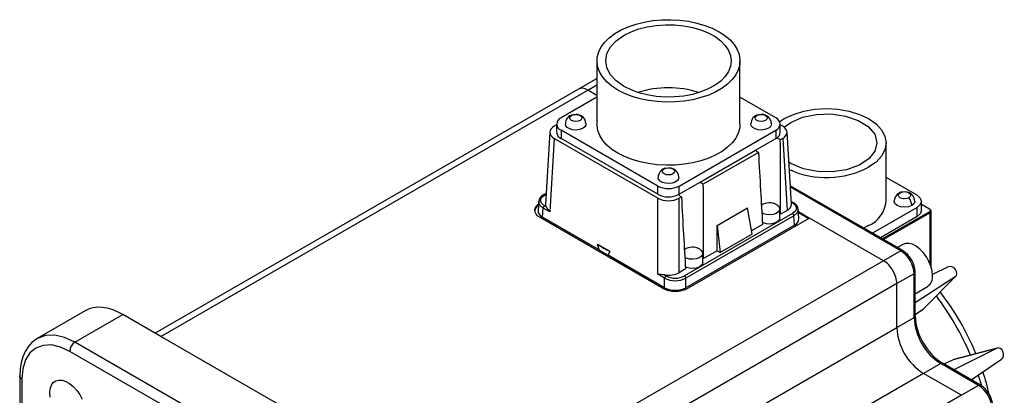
# Model space of a CAD drawing. Header units: millimetres. Extents: x 0 to 1676, y 0 to 1295.
# Tile 5 of 7: x 904 to 1166, y 881 to 981. Entities that reach past the tile are written whole.
import ezdxf

# ---------------------------------------------------------------- set-up
doc = ezdxf.new("R2010")
doc.units = ezdxf.units.MM
doc.header["$LTSCALE"] = 6

msp = doc.modelspace()

# ---------------------------------------------------------------- linework, layer by layer
for p, q in [((1057.991, 969.827), (1057.991, 952.99)), ((1096.071, 952.99), (1096.071, 969.827)), ((1057.652, 964.943), (1053.041, 962.299)), ((1057.991, 965.069), (1057.625, 964.927)), ((1057.991, 965.004), (1057.646, 964.937)), ((1053.037, 962.297), (940.368, 897.255)), ((1055.535, 962.048), (1057.991, 963.458)), ((1065.208, 963.002), (1065.033, 963.105)), ((941.832, 896.409), (1055.535, 962.048)), ((1057.991, 960.143), (1048.429, 954.623)), ((1057.991, 960.631), (1055.535, 962.048)), ((1105.634, 954.623), (1096.071, 960.143)), ((1106.615, 953.54), (1107.879, 954.429)), ((1047.251, 952.779), (1046.624, 952.417)), ((1047.257, 952.99), (1047.257, 950.786)), ((1106.805, 950.786), (1106.805, 952.99)), ((1107.438, 952.417), (1106.805, 952.783)), ((1045.455, 950.866), (1044.294, 931.677)), ((1046.624, 949.154), (1045.439, 929.571)), ((1074.204, 933.232), (1046.624, 949.154)), ((1074.203, 936.478), (1048.429, 951.357)), ((1048.429, 951.357), (1048.429, 949.153)), ((1074.203, 934.274), (1048.429, 949.153)), ((1079.86, 936.478), (1105.634, 951.357)), ((1100.233, 946.035), (1105.634, 949.153)), ((1105.634, 951.357), (1105.634, 949.153)), ((1107.438, 949.154), (1106.811, 948.792)), ((1107.438, 949.154), (1108.599, 929.965)), ((1109.768, 931.677), (1108.607, 950.866)), ((1134.979, 932.394), (1134.979, 947.949)), ((1085.26, 937.391), (1100.233, 946.035)), ((1100.991, 945.432), (1086.305, 936.954)), ((1109.425, 942.566), (1109.095, 942.807)), ((1109.779, 942.361), (1109.425, 942.566)), ((1143.216, 934.027), (1134.979, 938.782)), ((1074.203, 934.274), (1074.203, 936.478)), ((1079.86, 934.274), (1085.26, 937.391)), ((1079.86, 934.274), (1079.86, 936.478)), ((1139.406, 919.266), (1109.473, 936.546)), ((1138.896, 919.224), (1109.494, 936.197)), ((1044.466, 934.515), (1043.735, 934.093)), ((1043.985, 934.068), (1044.455, 934.34)), ((1080.485, 933.594), (1079.858, 933.232)), ((1042.469, 932.442), (1042.313, 929.863)), ((1044.457, 930.94), (1043.985, 931.213)), ((1074.204, 912.965), (1074.204, 933.232)), ((1079.858, 913.373), (1079.858, 933.232)), ((1110.33, 932.004), (1109.727, 932.352)), ((1109.738, 932.177), (1110.078, 931.981)), ((1143.216, 930.761), (1131.355, 923.914)), ((1143.216, 928.311), (1143.216, 930.761)), ((1144.388, 929.944), (1144.388, 932.394)), ((1146.54, 930.271), (1144.388, 931.513)), ((1043.482, 928.151), (1043.631, 930.615)), ((1058.565, 919.444), (1043.482, 928.151)), ((1045.439, 929.571), (1043.631, 930.615)), ((1110.078, 929.125), (1081.313, 912.519)), ((1110.431, 928.527), (1081.666, 911.921)), ((1089.986, 925.98), (1098.076, 930.651)), ((1099.305, 923.637), (1098.076, 930.651)), ((1106.651, 927.923), (1106.651, 930.373)), ((1106.887, 928.977), (1106.651, 929.173)), ((1108.599, 929.965), (1106.887, 928.977)), ((1110.58, 926.063), (1110.431, 928.527)), ((1111.749, 927.776), (1111.593, 930.355)), ((1111.635, 929.663), (1114.614, 927.943)), ((1111.65, 929.409), (1114.402, 927.82)), ((1143.216, 928.311), (1133.477, 922.689)), ((1146.54, 929.618), (1134.007, 922.383)), ((1146.681, 929.373), (1134.29, 922.22)), ((1146.681, 930.189), (1146.54, 930.271)), ((1146.54, 929.618), (1146.681, 929.373)), ((1146.681, 915.691), (1146.681, 929.373)), ((1146.974, 914.84), (1146.974, 929.781)), ((1075.405, 909.268), (1042.878, 928.045)), ((1110.58, 926.063), (1081.666, 909.372)), ((1114.614, 927.943), (1082.264, 909.268)), ((1089.986, 919.22), (1089.986, 925.98)), ((1089.986, 925.98), (1090.82, 918.738)), ((1102.076, 926.199), (1099.152, 924.511)), ((1134.305, 916.575), (1114.614, 927.943)), ((1130.329, 925.913), (1128.99, 925.279)), ((1099.305, 923.637), (1090.82, 918.738)), ((1058.144, 920.972), (1061.426, 919.076)), ((1058.565, 919.444), (1058.144, 920.972)), ((1139.472, 920.911), (1138.014, 920.07)), ((1061.426, 919.076), (1060.93, 918.079)), ((1076.013, 909.372), (1060.93, 918.079)), ((1086.145, 916.085), (1086.145, 918.535)), ((1089.986, 919.22), (1086.381, 917.139)), ((1089.986, 919.22), (1090.82, 918.738)), ((1138.896, 919.224), (1134.305, 916.575)), ((1134.305, 916.575), (1020.604, 850.935)), ((1086.381, 917.139), (1086.145, 917.335)), ((1076.013, 911.921), (1074.204, 912.965)), ((1076.366, 912.519), (1075.893, 912.792)), ((1081.569, 914.361), (1079.858, 913.373)), ((1142.432, 913.1), (1137.842, 910.451)), ((1142.432, 901.433), (1142.432, 913.1)), ((1142.723, 901.84), (1142.723, 913.508)), ((1145.134, 903.928), (1153.529, 912.424)), ((1151.523, 914.906), (1147.312, 912.883)), ((1137.842, 910.451), (1027.676, 846.853)), ((1076.013, 909.372), (1076.013, 911.921)), ((1081.666, 909.372), (1081.666, 911.921)), ((1137.842, 898.774), (1137.842, 910.451)), ((1153.368, 912.293), (1142.723, 905.331)), ((1144.962, 903.785), (1153.368, 912.293)), ((1142.723, 907.778), (1145.971, 909.653)), ((921.704, 903.227), (908.969, 895.823)), ((919.012, 894.859), (931.721, 902.247)), ((941.832, 896.409), (931.721, 902.247)), ((1142.723, 902.271), (1144.962, 903.785)), ((1137.842, 898.774), (1142.432, 901.433)), ((1036.536, 840.291), (1137.842, 898.774)), ((1017.963, 837.736), (919.012, 894.859)), ((1020.604, 850.935), (941.832, 896.409)), ((1016.551, 835.288), (917.601, 892.411)), ((1164.386, 893.21), (1152.816, 890.182)), ((1164.58, 893.283), (1153.025, 890.26)), ((1164.386, 893.21), (1153.035, 887.474)), ((1149.511, 889.172), (1144.913, 886.527)), ((1159.614, 883.339), (1149.511, 889.172)), ((1160.113, 883.388), (1150.01, 889.22)), ((1152.816, 890.182), (1150.388, 889.002)), ((1157.666, 884.8), (1165.727, 890.305)), ((1144.913, 886.527), (1043.606, 828.043)), ((1155.025, 880.689), (1144.913, 886.527)), ((904.287, 885.877), (904.287, 775.979)), ((904.873, 885.061), (904.873, 776.317)), ((1159.614, 883.339), (1155.025, 880.689)), ((1155.025, 880.689), (1044.858, 817.091))]:
    msp.add_line(p, q)
at = {"flags": 128}
for points in [[(1063.568, 962.055), (1061.987, 963.09), (1060.643, 964.232), (1059.557, 965.462), (1058.747, 966.761), (1058.226, 968.108), (1058.001, 969.482), (1058.076, 970.862), (1058.45, 972.225), (1059.117, 973.551), (1060.066, 974.817), (1061.284, 976.005), (1062.749, 977.096), (1064.44, 978.072), (1066.329, 978.918), (1068.387, 979.621), (1070.582, 980.169), (1072.878, 980.554), (1075.239, 980.77), (1077.629, 980.813), (1080.01, 980.683), (1082.343, 980.382), (1084.593, 979.915), (1086.723, 979.288), (1088.701, 978.512), (1090.494, 977.599), (1092.076, 976.564), (1093.42, 975.422), (1094.505, 974.193), (1095.315, 972.894), (1095.837, 971.547), (1096.062, 970.172), (1095.987, 968.793), (1095.613, 967.43), (1094.945, 966.104), (1093.996, 964.837), (1092.779, 963.649), (1091.313, 962.558), (1089.622, 961.582), (1087.733, 960.736), (1085.675, 960.034), (1083.481, 959.485), (1081.185, 959.1), (1078.823, 958.884), (1076.433, 958.841), (1074.053, 958.971), (1071.719, 959.272), (1069.469, 959.74), (1067.339, 960.366), (1065.361, 961.142), (1063.568, 962.055)], [(1065.208, 976.652), (1067.071, 977.58), (1069.149, 978.34), (1071.398, 978.915), (1073.769, 979.294), (1076.211, 979.468), (1078.67, 979.433), (1081.094, 979.19), (1083.43, 978.745), (1085.627, 978.106), (1087.638, 977.289), (1089.42, 976.309), (1090.933, 975.19), (1092.146, 973.954), (1093.031, 972.629), (1093.57, 971.244), (1093.751, 969.827), (1093.57, 968.411), (1093.031, 967.025), (1092.146, 965.7), (1090.933, 964.465), (1089.42, 963.345), (1087.638, 962.366), (1085.627, 961.548), (1083.43, 960.91), (1081.094, 960.464), (1078.67, 960.221), (1076.211, 960.187), (1073.769, 960.36), (1071.398, 960.739), (1069.149, 961.315), (1067.071, 962.074), (1065.208, 963.002)], [(1065.033, 963.105), (1063.009, 964.57), (1061.513, 966.234), (1060.603, 968.033), (1060.312, 969.899), (1060.651, 971.763), (1061.608, 973.554), (1063.146, 975.205), (1065.208, 976.652)], [(1107.879, 954.429), (1110.284, 955.569), (1113.029, 956.416), (1116.007, 956.937), (1119.104, 957.113), (1122.201, 956.937), (1125.179, 956.416), (1127.924, 955.569), (1130.329, 954.429), (1132.304, 953.04), (1133.771, 951.456), (1134.674, 949.737), (1134.979, 947.949), (1134.674, 946.161), (1133.771, 944.442), (1132.304, 942.857), (1130.329, 941.469)], [(1053.506, 955.297), (1053.863, 954.988), (1053.989, 954.623), (1053.863, 954.259), (1053.506, 953.95), (1052.97, 953.743), (1052.339, 953.671), (1051.708, 953.743), (1051.172, 953.95), (1050.815, 954.259), (1050.689, 954.623), (1050.815, 954.988), (1051.172, 955.297), (1051.708, 955.503), (1052.339, 955.576), (1052.97, 955.503), (1053.506, 955.297)], [(1053.766, 955.199), (1053.022, 955.495), (1052.447, 955.56)], [(1102.89, 955.297), (1103.248, 954.988), (1103.373, 954.623), (1103.248, 954.259), (1102.89, 953.95), (1102.355, 953.743), (1101.723, 953.671), (1101.092, 953.743), (1100.557, 953.95), (1100.199, 954.259), (1100.073, 954.623), (1100.199, 954.988), (1100.557, 955.297), (1101.092, 955.503), (1101.723, 955.576), (1102.355, 955.503), (1102.89, 955.297)], [(1103.151, 955.199), (1102.407, 955.495), (1101.831, 955.56)], [(1109.6, 953.435), (1112.755, 954.787), (1116.451, 955.555), (1120.375, 955.673), (1124.189, 955.131), (1127.57, 953.975), (1130.227, 952.304), (1131.933, 950.261), (1132.543, 948.021), (1132.005, 945.774), (1130.365, 943.714), (1127.762, 942.015), (1124.42, 940.823), (1120.623, 940.24), (1116.697, 940.316), (1112.976, 941.043), (1109.779, 942.361)], [(1055.088, 953.024), (1055.03, 952.664), (1054.701, 952.178), (1054.116, 951.779), (1053.339, 951.511), (1052.453, 951.404), (1051.554, 951.469), (1050.741, 951.698), (1050.101, 952.068), (1049.703, 952.537), (1049.589, 953.022)], [(1063.568, 945.218), (1061.987, 946.253), (1060.643, 947.395), (1059.557, 948.625), (1058.747, 949.924), (1058.226, 951.271), (1058.001, 952.645), (1057.991, 952.99)], [(1096.071, 952.99), (1095.987, 951.956), (1095.613, 950.592), (1094.945, 949.267), (1093.996, 948), (1092.779, 946.812), (1091.313, 945.721), (1089.622, 944.745), (1087.733, 943.899), (1085.675, 943.197), (1083.481, 942.648), (1081.185, 942.263), (1078.823, 942.047), (1076.433, 942.004), (1074.053, 942.134), (1071.719, 942.435), (1069.469, 942.903), (1067.339, 943.529), (1065.361, 944.305), (1063.568, 945.218)], [(1104.473, 953.024), (1104.415, 952.664), (1104.086, 952.178), (1103.501, 951.779), (1102.723, 951.511), (1101.837, 951.404), (1100.939, 951.469), (1100.125, 951.698), (1099.485, 952.068), (1099.088, 952.537), (1098.974, 953.022)], [(1107.77, 952.086), (1107.946, 952.274), (1109.6, 953.435)], [(1078.198, 941.042), (1078.556, 940.733), (1078.681, 940.369), (1078.556, 940.004), (1078.198, 939.695), (1077.663, 939.489), (1077.031, 939.416), (1076.4, 939.489), (1075.864, 939.695), (1075.507, 940.004), (1075.381, 940.369), (1075.507, 940.733), (1075.864, 941.042), (1076.4, 941.249), (1077.031, 941.321), (1077.663, 941.249), (1078.198, 941.042)], [(1078.459, 940.945), (1077.714, 941.241), (1077.139, 941.306)], [(1079.78, 938.77), (1079.723, 938.41), (1079.394, 937.923), (1078.808, 937.524), (1078.031, 937.257), (1077.145, 937.15), (1076.246, 937.214), (1075.433, 937.444), (1074.793, 937.813), (1074.395, 938.283), (1074.282, 938.767)], [(1043.985, 931.213), (1043.226, 931.868), (1042.96, 932.641), (1043.226, 933.413), (1043.985, 934.068)], [(1043.739, 934.096), (1043.852, 934.115), (1043.985, 934.068)], [(1141.031, 933.353), (1140.496, 933.147), (1139.865, 933.074), (1139.53, 933.094), (1139.209, 933.153), (1139.204, 933.154), (1139.167, 933.163), (1138.698, 933.353), (1138.35, 933.648), (1138.348, 933.652), (1138.331, 933.675), (1138.215, 934.027), (1138.249, 934.22), (1138.253, 934.23), (1138.291, 934.314), (1138.328, 934.373), (1138.35, 934.405), (1138.698, 934.7)], [(1139.04, 934.834), (1138.892, 934.8), (1138.418, 934.591)], [(1138.698, 934.7), (1138.532, 934.649), (1138.435, 934.601)], [(1138.698, 934.7), (1139.209, 934.901), (1139.53, 934.96), (1139.865, 934.979), (1140.2, 934.96), (1140.52, 934.901), (1141.031, 934.7), (1141.379, 934.405), (1141.481, 934.22), (1141.515, 934.027), (1141.481, 933.833), (1141.379, 933.648), (1141.031, 933.353)], [(1143.216, 934.027), (1144.083, 933.277), (1144.388, 932.394), (1144.083, 931.51), (1143.216, 930.761)], [(1042.878, 928.045), (1042.275, 928.469), (1041.827, 928.953), (1041.551, 929.479), (1041.457, 930.025), (1041.551, 930.571), (1041.827, 931.096), (1042.275, 931.58), (1042.425, 931.703)], [(1043.631, 930.615), (1042.756, 931.38), (1042.46, 932.252), (1042.481, 932.315)], [(1105.846, 931.495), (1106.372, 931.07), (1106.63, 930.569), (1106.593, 930.047), (1106.264, 929.56), (1105.678, 929.161), (1104.901, 928.894), (1104.015, 928.786), (1103.116, 928.851), (1102.303, 929.081), (1101.89, 929.29)], [(1110.078, 931.981), (1110.21, 932.028), (1110.323, 932.008), (1110.326, 932.005)], [(1110.078, 931.981), (1110.836, 931.326), (1111.102, 930.553), (1110.836, 929.78), (1110.078, 929.125)], [(1141.809, 931.271), (1140.917, 930.927), (1139.865, 930.806), (1138.812, 930.927), (1137.92, 931.271), (1137.324, 931.786), (1137.115, 932.394), (1137.127, 932.429)], [(1142.609, 932.426), (1142.615, 932.394), (1142.558, 932.072), (1142.388, 931.763), (1141.809, 931.271)], [(1111.571, 930.255), (1111.602, 930.165), (1111.307, 929.293), (1110.431, 928.527)], [(1144.388, 929.944), (1144.083, 929.06), (1143.216, 928.311)], [(1146.54, 929.618), (1146.713, 929.767), (1146.774, 929.944), (1146.713, 930.121), (1146.54, 930.271)], [(1106.651, 927.923), (1106.593, 927.597), (1106.264, 927.11), (1105.678, 926.712), (1104.901, 926.444), (1104.015, 926.337), (1103.116, 926.401), (1102.303, 926.631), (1102.042, 926.753)], [(1147.318, 912.629), (1147.21, 913.832), (1146.893, 915.102), (1146.38, 916.382), (1145.697, 917.609), (1144.874, 918.728), (1143.951, 919.686), (1142.97, 920.438), (1141.978, 920.949), (1141.02, 921.195), (1140.142, 921.164), (1139.472, 920.911)], [(1085.34, 919.657), (1085.866, 919.232), (1086.124, 918.731), (1086.087, 918.209), (1085.757, 917.722), (1085.172, 917.323), (1084.395, 917.056), (1083.509, 916.948), (1082.61, 917.013), (1081.797, 917.243), (1081.384, 917.452)], [(1139.395, 919.273), (1139.166, 919.317), (1138.896, 919.224)], [(1086.145, 916.085), (1086.087, 915.759), (1085.757, 915.272), (1085.172, 914.874), (1084.395, 914.606), (1083.509, 914.499), (1082.61, 914.564), (1081.797, 914.793), (1081.536, 914.915)], [(919.012, 894.859), (916.253, 896.138), (913.6, 896.74), (911.154, 896.642), (909.045, 895.86)], [(909.065, 895.845), (908.596, 895.591), (907.438, 894.66), (906.503, 893.596), (905.721, 892.352), (905.101, 890.947), (904.655, 889.403), (904.384, 887.745), (904.287, 886), (904.292, 885.875)], [(917.601, 892.411), (915.142, 893.554), (912.73, 894.104), (910.509, 894.012), (908.601, 893.302), (907.031, 892.004), (905.842, 890.126), (905.113, 887.762), (904.873, 885.061)], [(904.873, 885.061), (904.44, 885.435), (904.288, 885.874)], [(912.407, 880.171), (912.303, 881.377), (912.407, 882.463), (912.716, 883.381), (913.215, 884.091), (913.882, 884.562), (914.69, 884.773), (915.601, 884.715), (916.577, 884.391), (917.575, 883.815), (918.551, 883.012), (919.462, 882.018), (920.27, 880.874), (920.937, 879.633)], [(1159.522, 886.068), (1160.332, 883.537), (1160.434, 883.19)]]:
    msp.add_lwpolyline(points, dxfattribs=at)
for centre, radius, start, end in [((1077.02, 935.658), 27.003, 72.48352, 107.51648), ((1049.048, 952.99), 1.746, 110.78342, 249.21658), ((1051.961, 953.137), 2.35, 97.95413, 182.79411), ((1052.633, 953.045), 2.434, 359.48387, 62.24318), ((1101.345, 953.137), 2.35, 97.95413, 182.79411), ((1102.017, 953.045), 2.434, 359.48387, 62.24318), ((1105.014, 952.99), 1.746, 290.78342, 69.21658), ((1049.18, 950.928), 1.928, 184.24738, 247.07276), ((1103.814, 952.306), 3.64, 299.98335, 302.35243), ((1104.883, 950.948), 1.929, 297.12691, 355.17815), ((1104.447, 944.615), 4.8, 60.4852, 74.08987), ((1102.461, 948.059), 3.01, 222.24493, 240.76677), ((1076.653, 938.883), 2.35, 97.95413, 182.79411), ((1119.115, 963.063), 24.333, 245.98887, 297.44317), ((1077.325, 938.791), 2.434, 359.48387, 62.24318), ((1077.031, 941.937), 6.148, 242.60967, 297.39033), ((1083.942, 932.78), 4.797, 60.48225, 74.04507), ((1044.473, 932.229), 1.997, 111.44833, 177.64064), ((1077.038, 939.773), 6.188, 242.72597, 295.73142), ((1077.909, 937.655), 3.904, 297.72314, 299.98429), ((1081.954, 936.219), 3.008, 222.17373, 240.77269), ((1139.58, 932.453), 2.435, 117.98472, 180.55961), ((1140.139, 932.407), 2.475, 0.42713, 74.78297), ((1137.986, 931.029), 3.831, 3.61905, 37.34955), ((1043.732, 929.571), 2.294, 125.21727, 171.70801), ((1044.402, 930.563), 0.772, 122.69373, 176.15014), ((1049.307, 933.382), 5.43, 206.72978, 224.57708), ((1103.909, 927.992), 4.003, 61.05956, 122.33475), ((1109.488, 930.092), 2.087, 4.53687, 66.37248), ((1127.034, 933.186), 7.984, 294.37466, 354.3052), ((1109.661, 928.475), 0.772, 3.84986, 57.3063), ((1146.526, 929.781), 0.437, 290.78342, 69.21658), ((1071.282, 939.939), 23.074, 235.29098, 244.71439), ((1071.269, 938.72), 23.086, 236.61204, 243.39333), ((1083.403, 916.154), 4.003, 61.05956, 122.33475), ((1134.761, 912.754), 7.679, 2.58423, 57.41695), ((1135.505, 913.181), 7.225, 2.58777, 57.74952), ((1073.095, 893.792), 19.205, 81.62343, 86.68906), ((1076.783, 911.87), 0.772, 122.69374, 176.15015), ((1078.839, 917.291), 5.375, 242.60072, 297.39929), ((1080.896, 911.87), 0.772, 3.84986, 57.3063), ((1142.224, 913.557), 0.502, 294.47654, 354.32221), ((1144.121, 912.282), 3.215, 305.12687, 6.18531), ((1078.839, 917.432), 6.194, 242.84561, 297.15446), ((1078.834, 915.886), 7.455, 242.60967, 297.39033), ((1085.623, 860.455), 78.226, 23.31834, 36.68433), ((1090.226, 863.125), 74.429, 22.66, 37.32723), ((1142.224, 901.89), 0.502, 294.4751, 354.3388), ((1157.736, 902.095), 15.319, 182.4763, 237.5237), ((1157.322, 902.295), 14.603, 181.79038, 211.49133), ((1153.13, 899.435), 15.302, 182.4763, 237.5237), ((920.672, 892.271), 3.074, 122.66803, 177.39028), ((1158.07, 901.994), 15.098, 209.03445, 237.73091), ((1149.803, 888.763), 0.502, 65.6593, 125.51712), ((1110.056, 869.335), 53.654, 12.48857, 19.11788), ((1159.905, 882.942), 0.492, 64.7999, 126.20854), ((1155.479, 876.868), 7.679, 2.60342, 57.41417), ((1156.229, 877.302), 7.218, 2.23203, 57.76263)]:
    msp.add_arc(centre, radius, start, end)
for centre, major_axis, ratio, start_param, end_param in [((1055.532, 957.964), (-2.493, 4.334), 0.5773806, 5.4987414, 6.284058), ((1049.457, 950.786), (4.005, 0), 0.576585, 2.3568035, 3.9263818), ((1104.605, 950.786), (4.005, 0), 0.576585, 5.4983961, 7.0679745), ((1098.916, 1114.848), (-6.601, 223.702), 0.019981, 3.7311031, 3.8752899), ((1098.916, 1114.848), (-6.601, 223.702), 0.019981, 2.4294184, 2.5736052), ((1078.41, 1103.01), (-6.601, 223.702), 0.019981, 3.7311031, 3.8752899), ((1078.41, 1103.01), (-6.601, 223.702), 0.019981, 2.4294184, 2.5736052), ((1048.297, 931.597), (4.005, 0), 0.576585, 3.1067342, 3.4301059), ((1077.031, 934.868), (4, 0), 0.5779913, 3.9275998, 5.4971782), ((1105.765, 931.597), (4.005, 0), 0.576585, 5.4983961, 6.3180438), ((1046.316, 929.783), (4.005, 0), 0.576585, 3.1067342, 3.9263818), ((1107.746, 927.695), (4.005, 0), 0.576585, 5.4983961, 6.3180438), ((1134.304, 912.49), (-2.5, 4.33), 0.5783892, 3.9270732, 5.4983638), ((1152.388, 913.567), (-1.13, 1.154), 0.7760651, 2.9892061, 6.026079), ((1077.031, 915.009), (4, 0), 0.5779913, 4.4238754, 5.4971782), ((1078.839, 911.007), (4, 0), 0.5779913, 3.9275998, 5.4971782), ((931.721, 885.916), (-9.999, 17.321), 0.5773798, 5.4978699, 6.2849308), ((1143.978, 905.055), (1.174, -1.109), 0.8365462, 6.0990617, 6.2645178), ((1164.999, 891.724), (-0.435, 1.555), 0.776086, 3.3984945, 6.4353674), ((1153.424, 888.694), (-0.374, 1.571), 0.8365672, 0.0186511, 0.1838907)]:
    msp.add_ellipse(centre, major_axis=major_axis, ratio=ratio, start_param=start_param, end_param=end_param)

doc.saveas('drawing.dxf')
